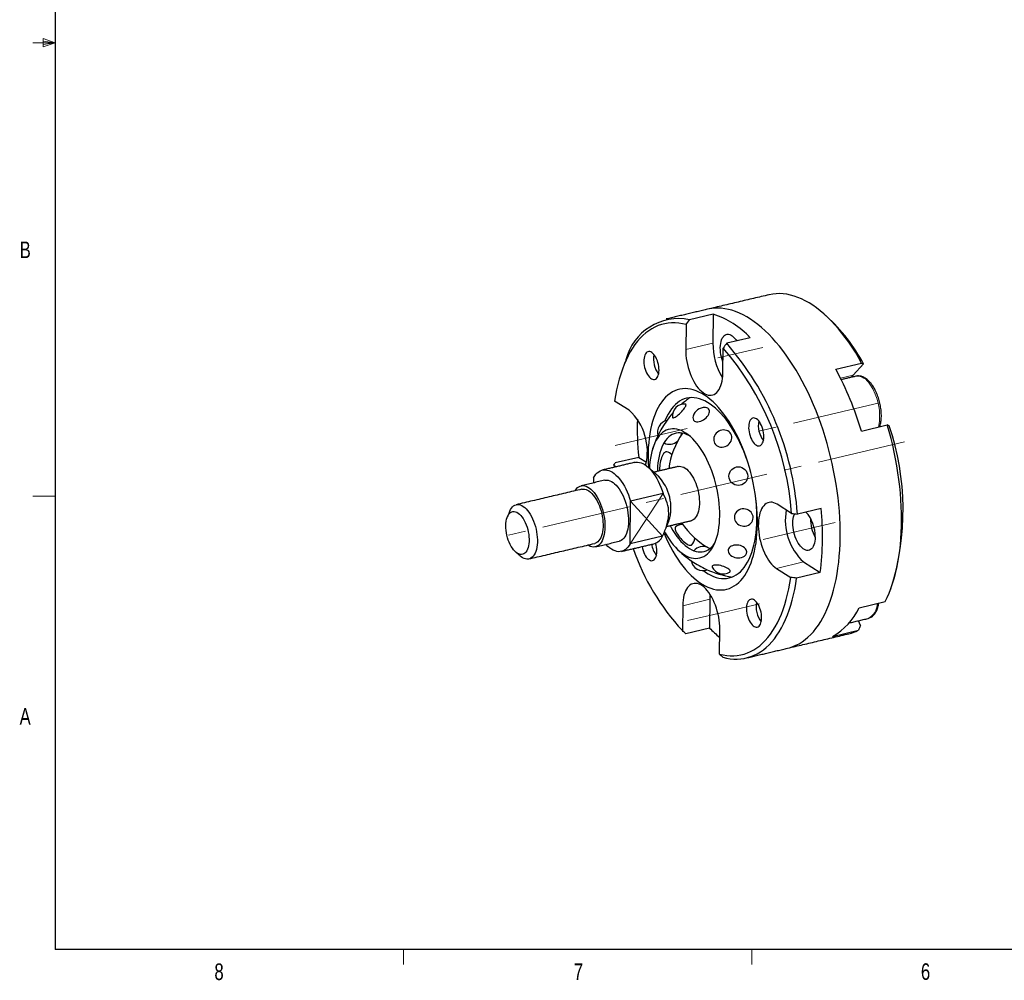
# Model space of a CAD drawing. Header units: millimetres. Extents: x 11 to 649, y 5 to 275.
# Tile 1 of 4: x 11 to 152, y 6 to 143. Entities that reach past the tile are written whole.
import ezdxf

# ---------------------------------------------------------------- set-up
doc = ezdxf.new("R2010")
doc.units = ezdxf.units.MM
doc.linetypes.add('CENTERX2', pattern=[20.32, 12.7, -2.54, 2.54, -2.54])
doc.styles.add('SLDTEXTSTYLE0', font='TXT', dxfattribs={"width": 0.75})

msp = doc.modelspace()

# ---------------------------------------------------------------- linework, layer by layer
at = {"color": 7, "linetype": 'Continuous', "lineweight": 30}
for p, q in [((15.907, 270.309), (15.907, 9.959)), ((110.373, 101.157), (106.986, 100.358)), ((110.373, 101.157), (110.323, 97.022)), ((106.471, 99.674), (106.427, 96.103)), ((115.691, 97.783), (112.303, 96.984)), ((111.745, 92.729), (111.788, 96.3)), ((127.943, 93.27), (131.669, 94.149)), ((130.452, 92.417), (131.942, 94.017)), ((130.836, 92.252), (130.825, 92.249)), ((98.284, 87.365), (96.219, 88.675)), ((131.625, 84.379), (135.351, 85.258)), ((103.294, 82.681), (103.306, 82.668)), ((99.678, 80.602), (96.291, 79.802)), ((99.678, 80.602), (100.775, 79.906)), ((96.108, 79.476), (96.139, 79.18)), ((96.108, 79.476), (96.456, 79.255)), ((93.201, 77.679), (93.192, 76.944)), ((103.174, 75.403), (98.519, 74.305)), ((98.445, 68.203), (98.519, 74.305)), ((121.62, 72.56), (119.555, 73.869)), ((125.841, 73.272), (122.454, 72.473)), ((103.1, 69.301), (98.445, 68.203)), ((123.339, 65.589), (125.73, 64.073)), ((119.444, 64.67), (121.509, 63.36)), ((125.73, 64.073), (122.343, 63.274)), ((112.683, 63.49), (112.856, 63.458)), ((109.878, 60.226), (109.828, 56.091)), ((131.318, 59.017), (135.044, 59.896)), ((105.983, 59.306), (105.94, 55.735)), ((131.488, 56.442), (131.197, 57.145)), ((109.828, 56.091), (106.441, 55.291)), ((111.257, 52.361), (111.301, 55.932)), ((127.479, 54.898), (131.205, 55.777)), ((415.957, 9.959), (15.907, 9.959))]:
    msp.add_line(p, q, dxfattribs=at)
at = {"color": 7, "linetype": 'Continuous', "lineweight": 0}
for p, q in [((15.907, 140.134), (12.732, 140.134)), ((14.2, 140.744), (14.2, 139.56)), ((15.907, 140.134), (14.2, 140.744)), ((15.907, 140.134), (14.2, 140.363)), ((15.907, 140.134), (14.2, 139.872)), ((15.907, 140.134), (14.2, 139.56)), ((110.323, 97.022), (106.427, 96.103)), ((128.624, 91.986), (130.452, 92.417)), ((15.907, 75.046), (12.732, 75.046)), ((103.174, 75.403), (98.445, 68.203)), ((98.519, 74.305), (103.1, 69.301)), ((123.339, 65.589), (119.444, 64.67)), ((109.878, 60.226), (105.983, 59.306)), ((65.907, 9.959), (65.907, 7.805)), ((115.913, 9.959), (115.913, 7.805))]:
    msp.add_line(p, q, dxfattribs=at)
at = {"color": 7, "linetype": 'CENTERX2', "lineweight": 0}
for p, q in [((111.035, 94.876), (117.469, 96.394)), ((134.239, 88.431), (115.95, 84.116)), ((102.124, 83.685), (96.282, 82.306)), ((102.124, 83.685), (106.611, 84.743)), ((137.835, 82.853), (80.328, 69.285)), ((123.395, 70.189), (127.882, 71.248)), ((123.395, 70.189), (117.553, 68.811)), ((112.537, 58.539), (117.024, 59.597)), ((112.537, 58.539), (106.695, 57.16))]:
    msp.add_line(p, q, dxfattribs=at)
at = {"color": 7, "linetype": 'Continuous', "lineweight": 30, "flags": 128}
for points in [[(131.669, 94.149), (131.223, 94.931), (130.764, 95.689), (130.295, 96.42), (129.817, 97.124), (129.328, 97.799), (128.832, 98.446), (128.327, 99.061), (127.816, 99.645), (127.299, 100.197), (126.776, 100.715), (126.25, 101.199), (125.72, 101.648), (125.187, 102.061), (124.652, 102.438), (124.117, 102.777), (123.581, 103.079), (123.047, 103.344), (122.514, 103.569), (121.983, 103.756), (121.457, 103.903), (120.934, 104.012), (120.417, 104.08), (119.905, 104.109), (119.401, 104.098), (118.904, 104.048), (118.415, 103.958), (118.366, 103.946)], [(128.594, 69.101), (128.595, 70.028), (128.574, 70.967), (128.532, 71.917), (128.469, 72.875), (128.384, 73.841), (128.279, 74.813), (128.153, 75.789), (128.006, 76.768), (127.839, 77.748), (127.652, 78.728), (127.445, 79.706), (127.219, 80.68), (126.974, 81.65), (126.709, 82.613), (126.427, 83.567), (126.127, 84.513), (125.809, 85.446), (125.475, 86.368), (125.124, 87.275), (124.758, 88.166), (124.376, 89.041), (123.98, 89.897), (123.57, 90.733), (123.147, 91.548), (122.711, 92.341), (122.264, 93.11), (121.805, 93.854), (121.335, 94.572), (120.857, 95.262), (120.369, 95.925), (119.873, 96.557), (119.37, 97.16), (118.86, 97.731), (118.344, 98.269), (117.824, 98.775), (117.3, 99.246), (116.772, 99.682), (116.242, 100.084), (115.711, 100.449), (115.179, 100.777), (114.647, 101.068), (114.116, 101.321), (113.587, 101.537), (113.061, 101.714), (112.538, 101.852), (112.02, 101.951), (111.507, 102.011), (111, 102.032), (110.5, 102.014), (110.008, 101.956), (109.559, 101.868)], [(128.594, 69.101), (128.595, 70.028), (128.574, 70.967), (128.532, 71.917), (128.469, 72.875), (128.384, 73.841), (128.279, 74.813), (128.153, 75.789), (128.006, 76.768), (127.839, 77.748), (127.652, 78.728), (127.445, 79.706), (127.219, 80.68), (126.974, 81.65), (126.709, 82.613), (126.427, 83.567), (126.127, 84.513), (125.809, 85.446), (125.475, 86.368), (125.124, 87.275), (124.758, 88.166), (124.376, 89.041), (123.98, 89.897), (123.57, 90.733), (123.147, 91.548), (122.711, 92.341), (122.264, 93.11), (121.805, 93.854), (121.335, 94.572), (120.857, 95.262), (120.369, 95.925), (119.873, 96.557), (119.37, 97.16), (118.86, 97.731), (118.344, 98.269), (117.824, 98.775), (117.3, 99.246), (116.772, 99.682), (116.242, 100.084), (115.711, 100.449), (115.179, 100.777), (114.647, 101.068), (114.116, 101.321), (113.587, 101.537), (113.061, 101.714), (112.538, 101.852), (112.02, 101.951), (111.507, 102.011), (111, 102.032), (110.5, 102.014), (110.008, 101.956), (109.559, 101.868)], [(106.471, 99.674), (105.945, 99.797), (105.425, 99.879), (104.91, 99.92), (104.403, 99.921), (103.903, 99.88), (103.411, 99.799), (102.929, 99.677), (102.457, 99.515), (101.995, 99.312), (101.546, 99.07), (101.109, 98.788), (100.685, 98.467), (100.276, 98.108), (99.881, 97.711), (99.501, 97.277), (99.138, 96.806), (98.791, 96.3), (98.461, 95.759), (98.149, 95.185), (97.855, 94.578), (97.581, 93.939), (97.325, 93.269), (97.089, 92.57), (96.874, 91.842), (96.679, 91.088), (96.504, 90.308), (96.351, 89.503), (96.219, 88.675)], [(111.764, 94.267), (111.738, 94.337), (111.63, 94.664), (111.541, 95.001), (111.471, 95.342), (111.422, 95.684), (111.393, 96.02), (111.386, 96.347), (111.401, 96.661), (111.437, 96.956), (111.494, 97.23), (111.571, 97.478), (111.667, 97.697), (111.781, 97.884), (111.911, 98.037), (112.056, 98.153), (112.213, 98.231), (112.38, 98.27), (112.556, 98.269), (112.738, 98.229), (112.922, 98.149), (113.108, 98.031), (113.292, 97.877), (113.471, 97.689), (113.644, 97.468), (113.743, 97.324)], [(106.427, 96.103), (106.433, 95.684), (106.46, 95.255), (106.509, 94.819), (106.577, 94.379), (106.667, 93.94), (106.775, 93.505), (106.903, 93.077), (107.047, 92.66), (107.209, 92.257), (107.385, 91.872), (107.575, 91.507), (107.777, 91.165), (107.99, 90.85), (108.212, 90.563), (108.441, 90.307), (108.674, 90.085), (108.912, 89.897), (109.15, 89.745), (109.388, 89.632), (109.624, 89.556), (109.855, 89.52), (110.08, 89.524), (110.297, 89.566), (110.505, 89.648), (110.701, 89.768), (110.884, 89.926), (111.052, 90.119), (111.205, 90.348), (111.34, 90.609), (111.458, 90.9), (111.556, 91.22), (111.635, 91.566), (111.693, 91.935), (111.73, 92.324), (111.745, 92.729)], [(102.591, 93.107), (102.583, 93.376), (102.555, 93.654), (102.506, 93.934), (102.437, 94.212), (102.35, 94.481), (102.247, 94.737), (102.129, 94.975), (101.999, 95.191), (101.859, 95.379), (101.712, 95.536), (101.562, 95.659), (101.409, 95.747), (101.259, 95.796), (101.113, 95.806), (100.975, 95.778), (100.848, 95.711), (100.732, 95.606), (100.632, 95.467), (100.549, 95.295), (100.484, 95.094), (100.439, 94.867), (100.415, 94.62), (100.412, 94.357), (100.43, 94.083), (100.468, 93.804), (100.527, 93.524), (100.605, 93.25), (100.701, 92.986), (100.812, 92.739), (100.936, 92.511), (101.071, 92.309), (101.215, 92.136), (101.364, 91.996), (101.516, 91.89), (101.668, 91.822), (101.816, 91.792), (101.958, 91.801), (102.091, 91.849), (102.213, 91.935), (102.321, 92.057), (102.413, 92.213), (102.487, 92.4), (102.542, 92.614), (102.577, 92.851), (102.591, 93.107)], [(130.213, 92.105), (130.287, 92.215), (130.452, 92.417)], [(116.71, 71.04), (116.708, 71.751), (116.685, 72.474), (116.641, 73.206), (116.575, 73.946), (116.489, 74.691), (116.383, 75.44), (116.256, 76.191), (116.109, 76.941), (115.943, 77.688), (115.757, 78.431), (115.553, 79.168), (115.331, 79.896), (115.092, 80.614), (114.836, 81.319), (114.563, 82.01), (114.276, 82.685), (113.973, 83.342), (113.657, 83.979), (113.328, 84.594), (112.987, 85.187), (112.635, 85.755), (112.273, 86.296), (111.901, 86.81), (111.522, 87.295), (111.135, 87.749), (110.742, 88.172), (110.344, 88.562), (109.942, 88.918), (109.537, 89.239), (109.13, 89.525), (108.722, 89.774), (108.315, 89.986), (107.91, 90.161), (107.507, 90.297), (107.107, 90.395), (106.713, 90.455), (106.324, 90.475), (105.942, 90.456), (105.568, 90.398), (105.203, 90.302), (104.847, 90.167), (104.503, 89.994), (104.17, 89.783), (103.85, 89.535), (103.543, 89.251), (103.251, 88.931), (102.974, 88.576), (102.713, 88.188), (102.468, 87.766), (102.241, 87.313), (102.031, 86.83), (101.84, 86.317), (101.668, 85.776), (101.515, 85.21), (101.382, 84.618), (101.269, 84.003), (101.177, 83.367), (101.105, 82.711), (101.054, 82.037), (101.025, 81.347), (101.016, 80.642), (101.029, 79.925), (101.063, 79.197), (101.065, 79.156)], [(115.207, 80.278), (115.01, 80.826), (114.753, 81.487), (114.48, 82.132), (114.192, 82.76), (113.891, 83.367), (113.576, 83.952), (113.249, 84.514), (112.912, 85.05), (112.564, 85.56), (112.207, 86.041), (111.842, 86.492), (111.471, 86.912), (111.094, 87.3), (110.712, 87.653), (110.327, 87.972), (109.939, 88.255), (109.551, 88.502), (109.163, 88.711), (108.776, 88.882), (108.391, 89.014), (108.01, 89.108), (107.634, 89.162), (107.264, 89.177), (106.902, 89.153), (106.547, 89.089), (106.201, 88.986), (105.866, 88.844), (105.542, 88.663), (105.231, 88.445), (104.933, 88.19), (104.649, 87.898), (104.38, 87.57), (104.126, 87.208), (103.89, 86.813), (103.671, 86.385), (103.469, 85.927), (103.423, 85.811)], [(104.591, 86.293), (104.668, 86.294), (104.77, 86.325), (104.894, 86.384), (105.037, 86.47), (105.193, 86.581), (105.359, 86.712), (105.529, 86.861), (105.697, 87.022), (105.86, 87.19), (106.011, 87.361), (106.147, 87.53), (106.263, 87.69), (106.355, 87.838), (106.422, 87.968), (106.46, 88.078), (106.469, 88.163), (106.448, 88.22), (106.399, 88.249), (106.379, 88.252)], [(107.686, 85.817), (107.824, 85.752), (107.988, 85.717), (108.171, 85.713), (108.368, 85.741), (108.573, 85.798), (108.78, 85.884), (108.983, 85.996), (109.175, 86.131), (109.351, 86.283), (109.505, 86.45), (109.632, 86.626), (109.73, 86.805), (109.794, 86.981), (109.822, 87.151), (109.815, 87.308), (109.772, 87.447), (109.694, 87.565), (109.584, 87.658), (109.446, 87.723), (109.282, 87.758), (109.207, 87.763)], [(104.52, 86.38), (104.541, 86.322), (104.591, 86.293)], [(117.632, 83.564), (117.625, 83.833), (117.596, 84.111), (117.547, 84.391), (117.478, 84.669), (117.392, 84.938), (117.288, 85.194), (117.17, 85.432), (117.04, 85.648), (116.9, 85.836), (116.754, 85.993), (116.603, 86.116), (116.451, 86.204), (116.3, 86.253), (116.155, 86.263), (116.017, 86.235), (115.889, 86.168), (115.773, 86.063), (115.673, 85.924), (115.59, 85.752), (115.525, 85.551), (115.48, 85.324), (115.456, 85.077), (115.453, 84.814), (115.471, 84.54), (115.51, 84.261), (115.569, 83.981), (115.647, 83.707), (115.742, 83.443), (115.853, 83.196), (115.977, 82.969), (116.112, 82.766), (116.256, 82.593), (116.405, 82.453), (116.557, 82.347), (116.709, 82.279), (116.857, 82.249), (116.999, 82.258), (117.133, 82.306), (117.254, 82.392), (117.362, 82.514), (117.454, 82.67), (117.528, 82.857), (117.584, 83.071), (117.618, 83.308), (117.632, 83.564)], [(135.044, 59.896), (135.34, 60.498), (135.617, 61.13), (135.876, 61.792), (136.116, 62.483), (136.336, 63.202), (136.536, 63.948), (136.716, 64.719), (136.876, 65.514), (137.015, 66.332), (137.133, 67.172), (137.23, 68.032), (137.306, 68.91), (137.36, 69.806), (137.393, 70.718), (137.404, 71.644), (137.394, 72.583), (137.362, 73.534), (137.308, 74.494), (137.234, 75.463), (137.137, 76.439), (137.02, 77.419), (136.882, 78.404), (136.723, 79.39), (136.543, 80.376), (136.344, 81.362), (136.124, 82.344), (135.886, 83.322), (135.627, 84.294), (135.351, 85.258)], [(111.31, 72.199), (111.307, 72.771), (111.282, 73.355), (111.236, 73.946), (111.169, 74.544), (111.081, 75.146), (110.974, 75.749), (110.846, 76.35), (110.7, 76.947), (110.534, 77.538), (110.351, 78.12), (110.151, 78.69), (109.934, 79.247), (109.702, 79.787), (109.455, 80.309), (109.195, 80.811), (108.923, 81.29), (108.64, 81.744), (108.346, 82.172), (108.044, 82.571), (107.734, 82.94), (107.419, 83.278), (107.098, 83.582), (106.774, 83.852), (106.447, 84.087), (106.12, 84.285), (105.794, 84.446), (105.469, 84.57), (105.148, 84.654), (104.831, 84.7), (104.52, 84.707), (104.217, 84.675), (103.922, 84.604), (103.637, 84.494), (103.363, 84.347), (103.102, 84.161), (102.853, 83.939), (102.619, 83.682), (102.4, 83.389), (102.197, 83.063), (102.011, 82.705), (101.843, 82.316), (101.694, 81.899), (101.563, 81.454), (101.453, 80.983), (101.362, 80.489), (101.293, 79.974), (101.244, 79.44), (101.22, 79.021)], [(107.028, 83.643), (106.853, 83.745), (106.54, 83.897), (106.229, 84.012), (105.921, 84.088), (105.619, 84.125), (105.322, 84.123), (105.034, 84.082), (104.754, 84.003), (104.484, 83.885), (104.226, 83.729), (103.981, 83.535), (103.749, 83.306), (103.532, 83.041), (103.331, 82.742), (103.146, 82.411), (102.979, 82.048), (102.831, 81.656), (102.701, 81.236), (102.591, 80.79), (102.501, 80.32), (102.431, 79.829), (102.382, 79.318), (102.355, 78.791), (102.35, 78.591)], [(105.776, 83.802), (105.801, 83.922), (105.822, 84.104)], [(110.836, 82.331), (111.013, 82.216), (111.212, 82.134), (111.427, 82.089), (111.651, 82.08), (111.878, 82.108), (112.101, 82.173), (112.313, 82.273), (112.508, 82.404), (112.679, 82.563), (112.822, 82.744), (112.932, 82.942), (113.005, 83.151), (113.04, 83.366), (113.036, 83.578), (112.993, 83.782), (112.911, 83.972), (112.794, 84.142), (112.645, 84.287), (112.468, 84.401), (112.269, 84.483), (112.054, 84.529), (111.83, 84.537), (111.603, 84.509), (111.38, 84.444), (111.168, 84.344), (110.973, 84.213), (110.802, 84.055), (110.659, 83.874), (110.549, 83.675), (110.476, 83.466), (110.441, 83.252), (110.445, 83.039), (110.488, 82.835), (110.57, 82.645), (110.687, 82.475), (110.836, 82.331)], [(103.688, 81.394), (103.664, 81.399), (103.566, 81.392), (103.463, 81.346), (103.357, 81.262), (103.252, 81.14), (103.149, 80.985), (103.051, 80.8), (102.961, 80.588), (102.88, 80.356), (102.811, 80.108), (102.754, 79.851), (102.712, 79.59), (102.685, 79.331), (102.674, 79.081)], [(99.101, 79.879), (99.266, 79.908), (99.512, 79.917), (99.765, 79.886), (100.023, 79.815), (100.283, 79.706), (100.545, 79.559), (100.806, 79.374), (101.066, 79.154), (101.321, 78.899), (101.571, 78.611), (101.813, 78.292), (102.046, 77.945), (102.269, 77.572), (102.479, 77.175), (102.676, 76.756), (102.859, 76.32), (103.025, 75.868), (103.174, 75.403)], [(105.341, 79.296), (105.524, 79.322), (105.727, 79.311), (105.934, 79.261), (106.145, 79.174), (106.357, 79.048), (106.569, 78.887), (106.777, 78.69), (106.98, 78.462), (107.175, 78.202), (107.362, 77.915), (107.538, 77.603), (107.701, 77.269), (107.85, 76.917), (107.982, 76.549), (108.098, 76.17), (108.196, 75.784), (108.274, 75.394), (108.332, 75.003), (108.37, 74.617), (108.387, 74.239), (108.382, 73.872), (108.357, 73.52), (108.31, 73.187), (108.244, 72.877), (108.157, 72.591), (108.052, 72.333), (107.929, 72.106), (107.789, 71.911), (107.634, 71.751), (107.466, 71.628), (107.285, 71.542), (107.179, 71.51)], [(93.201, 77.679), (93.359, 77.948), (93.534, 78.184), (93.724, 78.384), (93.928, 78.548), (94.145, 78.674), (94.373, 78.761), (94.611, 78.81), (94.857, 78.818), (95.11, 78.787), (95.368, 78.717), (95.628, 78.608), (95.89, 78.46), (96.151, 78.276), (96.411, 78.055), (96.666, 77.8), (96.915, 77.513), (97.158, 77.194), (97.391, 76.847), (97.614, 76.473), (97.824, 76.076), (98.021, 75.658), (98.204, 75.221), (98.37, 74.769), (98.519, 74.305)], [(102.674, 79.081), (102.679, 78.846), (102.695, 78.672)], [(90.528, 75.801), (90.586, 75.894), (90.739, 76.097), (90.907, 76.264), (91.089, 76.394), (91.283, 76.486), (91.487, 76.538), (91.701, 76.55), (91.92, 76.522), (92.145, 76.455), (92.372, 76.349), (92.6, 76.204), (92.826, 76.023), (93.049, 75.807), (93.266, 75.557), (93.476, 75.276), (93.676, 74.967), (93.865, 74.633), (94.041, 74.276), (94.202, 73.899), (94.348, 73.507), (94.476, 73.102), (94.586, 72.689), (94.676, 72.271), (94.746, 71.851), (94.795, 71.434), (94.823, 71.024), (94.829, 70.623), (94.813, 70.237), (94.776, 69.867), (94.718, 69.519), (94.639, 69.194), (94.54, 68.895), (94.422, 68.626), (94.286, 68.389), (94.133, 68.186), (93.965, 68.019), (93.783, 67.889), (93.589, 67.797), (93.385, 67.745), (93.171, 67.733), (92.952, 67.761), (92.727, 67.828), (92.5, 67.934), (92.365, 68.015)], [(94.79, 77.321), (94.875, 77.337), (95.088, 77.349), (95.308, 77.322), (95.532, 77.254), (95.759, 77.148), (95.987, 77.003), (96.213, 76.822), (96.436, 76.606), (96.653, 76.356), (96.863, 76.076), (97.063, 75.767), (97.252, 75.432), (97.428, 75.075), (97.59, 74.699), (97.735, 74.306), (97.863, 73.902), (97.973, 73.488), (98.063, 73.07), (98.133, 72.65), (98.182, 72.233), (98.21, 71.823), (98.216, 71.423), (98.201, 71.036), (98.164, 70.667), (98.105, 70.318), (98.026, 69.993), (97.927, 69.694), (97.809, 69.425), (97.673, 69.188), (97.521, 68.985), (97.353, 68.818), (97.171, 68.688), (96.976, 68.597), (96.857, 68.561)], [(91.517, 76.035), (91.7, 76.06), (91.903, 76.049), (92.11, 76), (92.321, 75.912), (92.533, 75.786), (92.745, 75.625), (92.953, 75.429), (93.156, 75.2), (93.351, 74.941), (93.538, 74.653), (93.714, 74.341), (93.877, 74.008), (94.026, 73.655), (94.158, 73.288), (94.274, 72.909), (94.372, 72.522), (94.45, 72.132), (94.508, 71.742), (94.546, 71.356), (94.563, 70.977), (94.558, 70.61), (94.533, 70.259), (94.486, 69.926), (94.42, 69.615), (94.333, 69.329), (94.228, 69.071), (94.105, 68.844), (93.965, 68.649), (93.81, 68.49), (93.642, 68.366), (93.461, 68.28), (93.355, 68.248)], [(81.158, 72.867), (81.27, 73.104), (81.402, 73.315), (81.549, 73.492), (81.711, 73.634), (81.886, 73.739), (82.072, 73.806), (82.267, 73.834), (82.469, 73.823), (82.677, 73.774), (82.888, 73.686), (83.1, 73.561), (83.311, 73.399), (83.519, 73.203), (83.722, 72.974), (83.918, 72.715), (84.105, 72.428), (84.28, 72.116), (84.443, 71.782), (84.592, 71.429), (84.725, 71.062), (84.841, 70.683), (84.938, 70.296), (85.017, 69.906), (85.075, 69.516), (85.113, 69.13), (85.129, 68.751), (85.125, 68.384), (85.099, 68.033), (85.053, 67.7), (84.986, 67.389), (84.9, 67.103), (84.794, 66.846), (84.671, 66.618), (84.532, 66.424), (84.377, 66.264), (84.208, 66.14), (84.028, 66.054), (83.837, 66.007), (83.638, 65.998), (83.433, 66.028), (83.223, 66.097), (83.011, 66.204), (82.799, 66.347), (82.672, 66.451)], [(119.555, 73.869), (119.317, 74.002), (119.08, 74.097), (118.846, 74.152), (118.618, 74.169), (118.396, 74.146), (118.184, 74.084), (117.982, 73.983), (117.792, 73.844), (117.616, 73.668), (117.456, 73.457), (117.311, 73.212), (117.185, 72.935), (117.077, 72.629), (116.988, 72.296), (116.92, 71.938), (116.872, 71.559), (116.846, 71.162), (116.841, 70.749), (116.857, 70.324), (116.895, 69.891), (116.954, 69.453), (117.033, 69.013), (117.132, 68.576), (117.25, 68.144), (117.386, 67.721), (117.539, 67.311), (117.708, 66.916), (117.892, 66.54), (118.088, 66.187), (118.296, 65.858), (118.513, 65.556), (118.739, 65.285), (118.97, 65.045), (119.206, 64.84), (119.444, 64.67)], [(80.605, 70.803), (80.619, 71.126), (80.656, 71.43), (80.713, 71.712), (80.791, 71.969), (80.888, 72.197), (81.004, 72.393), (81.136, 72.554), (81.282, 72.678), (81.442, 72.765), (81.612, 72.812), (81.792, 72.819), (81.977, 72.785), (82.166, 72.713), (82.357, 72.601), (82.547, 72.452), (82.733, 72.268), (82.913, 72.051), (83.084, 71.804), (83.246, 71.53), (83.394, 71.233), (83.528, 70.917), (83.646, 70.585), (83.745, 70.242), (83.826, 69.893), (83.886, 69.541), (83.926, 69.193), (83.943, 68.851), (83.939, 68.521), (83.914, 68.208), (83.867, 67.914), (83.799, 67.644), (83.711, 67.401), (83.605, 67.189), (83.481, 67.01), (83.341, 66.867), (83.188, 66.762), (83.023, 66.695), (82.848, 66.668), (82.665, 66.681), (82.477, 66.734), (82.287, 66.826), (82.097, 66.957), (81.909, 67.123), (81.725, 67.324), (81.549, 67.557), (81.382, 67.817), (81.227, 68.103), (81.086, 68.411), (80.96, 68.736), (80.851, 69.074), (80.76, 69.42), (80.69, 69.771), (80.64, 70.122), (80.611, 70.467), (80.605, 70.803)], [(103.385, 69.885), (103.459, 69.753), (103.737, 69.286), (104.026, 68.845), (104.324, 68.432), (104.63, 68.047), (104.943, 67.694), (105.261, 67.373), (105.584, 67.085), (105.909, 66.833), (106.236, 66.616), (106.563, 66.436), (106.889, 66.294), (107.212, 66.19), (107.531, 66.125), (107.845, 66.098), (108.152, 66.111), (108.451, 66.162), (108.741, 66.253), (109.021, 66.381), (109.289, 66.548), (109.544, 66.752), (109.786, 66.992), (110.013, 67.267), (110.224, 67.576), (110.418, 67.919), (110.595, 68.292), (110.754, 68.696), (110.894, 69.127), (111.014, 69.585), (111.115, 70.068), (111.195, 70.572), (111.254, 71.097), (111.293, 71.64), (111.31, 72.199)], [(116.095, 71.936), (116.077, 72.151), (116.019, 72.361), (115.922, 72.56), (115.79, 72.74), (115.626, 72.897), (115.436, 73.025), (115.224, 73.122), (114.999, 73.183), (114.765, 73.208), (114.532, 73.195), (114.305, 73.145), (114.091, 73.059), (113.897, 72.94), (113.73, 72.792), (113.593, 72.619), (113.492, 72.426), (113.429, 72.219), (113.406, 72.004), (113.423, 71.789), (113.482, 71.579), (113.578, 71.381), (113.711, 71.2), (113.875, 71.044), (114.065, 70.915), (114.276, 70.818), (114.502, 70.757), (114.735, 70.732), (114.969, 70.745), (115.196, 70.795), (115.41, 70.881), (115.603, 71), (115.771, 71.148), (115.908, 71.322), (116.009, 71.515), (116.072, 71.722), (116.095, 71.936)], [(124.99, 69.177), (124.976, 68.863), (124.94, 68.568), (124.883, 68.294), (124.806, 68.046), (124.71, 67.827), (124.596, 67.64), (124.466, 67.487), (124.321, 67.371), (124.164, 67.293), (123.996, 67.254), (123.821, 67.255), (123.639, 67.295), (123.455, 67.375), (123.269, 67.493), (123.085, 67.647), (122.906, 67.835), (122.733, 68.056), (122.568, 68.305), (122.416, 68.58), (122.276, 68.876), (122.152, 69.19), (122.044, 69.518), (121.954, 69.855), (121.885, 70.196), (121.835, 70.537), (121.807, 70.874), (121.8, 71.201), (121.814, 71.515), (121.85, 71.81), (121.907, 72.084), (121.984, 72.332), (122.065, 72.52)], [(103.289, 69.729), (103.307, 69.686), (103.602, 69.02), (103.911, 68.373), (104.234, 67.746), (104.569, 67.142), (104.916, 66.562), (105.273, 66.007), (105.64, 65.479), (106.016, 64.979), (106.399, 64.51), (106.789, 64.071), (107.185, 63.665), (107.585, 63.291), (107.989, 62.953), (108.395, 62.649), (108.802, 62.381), (109.209, 62.151), (109.616, 61.957), (110.02, 61.802), (110.422, 61.684), (110.819, 61.606), (111.211, 61.566), (111.596, 61.565), (111.974, 61.603), (112.344, 61.68), (112.704, 61.796), (113.055, 61.95), (113.393, 62.142), (113.72, 62.372), (114.033, 62.638), (114.333, 62.94), (114.618, 63.277), (114.887, 63.649), (115.14, 64.054), (115.376, 64.492), (115.595, 64.96), (115.795, 65.459), (115.977, 65.985), (116.139, 66.539), (116.282, 67.119), (116.405, 67.722), (116.508, 68.348), (116.59, 68.994), (116.651, 69.659), (116.691, 70.342), (116.71, 71.04)], [(104.187, 70.804), (104.323, 70.55), (104.586, 70.094), (104.859, 69.663), (105.143, 69.259), (105.435, 68.885), (105.733, 68.54), (106.038, 68.228), (106.347, 67.949), (106.659, 67.705), (106.972, 67.497), (107.286, 67.326), (107.598, 67.192), (107.907, 67.097), (108.213, 67.04), (108.512, 67.023), (108.805, 67.044), (109.089, 67.104), (109.364, 67.203), (109.628, 67.34), (109.88, 67.515), (110.119, 67.726), (110.343, 67.974), (110.553, 68.256), (110.63, 68.376)], [(108.949, 64.348), (109.256, 64.126), (109.645, 63.88), (110.033, 63.671), (110.42, 63.5), (110.804, 63.367), (111.185, 63.274), (111.561, 63.22), (111.931, 63.205), (112.294, 63.229), (112.649, 63.293), (112.994, 63.396), (113.329, 63.538), (113.653, 63.718), (113.965, 63.937), (114.263, 64.192), (114.547, 64.484), (114.816, 64.811), (115.069, 65.173), (115.306, 65.569), (115.525, 65.997), (115.726, 66.455), (115.909, 66.943), (116.072, 67.46), (116.216, 68.003), (116.34, 68.57), (116.443, 69.161), (116.526, 69.773), (116.587, 70.405), (116.627, 71.054), (116.646, 71.719)], [(104.975, 70.615), (104.951, 70.592), (104.908, 70.512), (104.893, 70.405), (104.907, 70.272), (104.95, 70.117), (105.02, 69.944), (105.115, 69.755), (105.235, 69.556), (105.374, 69.352), (105.532, 69.147), (105.703, 68.946), (105.884, 68.754), (106.07, 68.575), (106.258, 68.413), (106.442, 68.273), (106.619, 68.157), (106.784, 68.068), (106.934, 68.009), (107.064, 67.98), (107.172, 67.983), (107.256, 68.017), (107.281, 68.039)], [(98.445, 68.203), (98.287, 67.933), (98.113, 67.698), (97.923, 67.497), (97.718, 67.333), (97.502, 67.208), (97.273, 67.12), (97.035, 67.072), (96.789, 67.063), (96.536, 67.094), (96.279, 67.165), (96.018, 67.274), (95.757, 67.421), (95.495, 67.606), (95.236, 67.826), (94.981, 68.081), (94.953, 68.112)], [(115.186, 67.029), (115.158, 67.188), (115.09, 67.345), (114.984, 67.494), (114.844, 67.631), (114.673, 67.752), (114.478, 67.853), (114.263, 67.931), (114.036, 67.984), (113.802, 68.01), (113.571, 68.009), (113.348, 67.979), (113.14, 67.923), (112.953, 67.842), (112.794, 67.738), (112.667, 67.615), (112.575, 67.476), (112.523, 67.326), (112.51, 67.169), (112.539, 67.009), (112.607, 66.853), (112.712, 66.704), (112.853, 66.566), (112.854, 66.566)], [(121.041, 53.204), (121.314, 53.276), (121.784, 53.431), (122.243, 53.624), (122.691, 53.856), (123.128, 54.126), (123.552, 54.433), (123.962, 54.777), (124.359, 55.158), (124.741, 55.574), (125.108, 56.026), (125.46, 56.512), (125.795, 57.032), (126.113, 57.585), (126.414, 58.169), (126.697, 58.785), (126.962, 59.431), (127.208, 60.105), (127.436, 60.808), (127.643, 61.537), (127.831, 62.292), (127.999, 63.071), (128.147, 63.874), (128.274, 64.698), (128.38, 65.543), (128.465, 66.408), (128.53, 67.29), (128.573, 68.188), (128.594, 69.101)], [(121.041, 53.204), (121.314, 53.276), (121.784, 53.431), (122.243, 53.624), (122.691, 53.856), (123.128, 54.126), (123.552, 54.433), (123.962, 54.777), (124.359, 55.158), (124.741, 55.574), (125.108, 56.026), (125.46, 56.512), (125.795, 57.032), (126.113, 57.585), (126.414, 58.169), (126.697, 58.785), (126.962, 59.431), (127.208, 60.105), (127.436, 60.808), (127.643, 61.537), (127.831, 62.292), (127.999, 63.071), (128.147, 63.874), (128.274, 64.698), (128.38, 65.543), (128.465, 66.408), (128.53, 67.29), (128.573, 68.188), (128.594, 69.101)], [(100.152, 67.797), (100.154, 67.785), (100.213, 67.505), (100.291, 67.231), (100.386, 66.967), (100.497, 66.719), (100.621, 66.492), (100.757, 66.29), (100.9, 66.117), (101.05, 65.976), (101.202, 65.871), (101.353, 65.802), (101.501, 65.772), (101.644, 65.781), (101.777, 65.829), (101.899, 65.915), (102.007, 66.038), (102.099, 66.194), (102.173, 66.381), (102.228, 66.595), (102.263, 66.832), (102.276, 67.088)], [(112.724, 64.119), (112.755, 64.141), (112.802, 64.205), (112.81, 64.28), (112.778, 64.365), (112.708, 64.457), (112.602, 64.554), (112.462, 64.651), (112.294, 64.747), (112.102, 64.838), (111.893, 64.921), (111.671, 64.995), (111.445, 65.056), (111.222, 65.104), (111.007, 65.136), (110.807, 65.151), (110.629, 65.15), (110.478, 65.132), (110.358, 65.097), (110.273, 65.047), (110.227, 64.984), (110.219, 64.908), (110.239, 64.846)], [(111.301, 55.932), (111.295, 56.352), (111.268, 56.781), (111.22, 57.217), (111.151, 57.656), (111.061, 58.095), (110.953, 58.53), (110.825, 58.958), (110.681, 59.375), (110.519, 59.778), (110.343, 60.164), (110.153, 60.529), (109.951, 60.87), (109.738, 61.186), (109.516, 61.473), (109.288, 61.728), (109.054, 61.951), (108.817, 62.139), (108.578, 62.29), (108.34, 62.404), (108.104, 62.479), (107.873, 62.515), (107.648, 62.512), (107.431, 62.469), (107.223, 62.387), (107.027, 62.267), (106.844, 62.11), (106.676, 61.916), (106.523, 61.688), (106.388, 61.427), (106.27, 61.135), (106.172, 60.815), (106.093, 60.469), (106.035, 60.101), (105.998, 59.712), (105.983, 59.306)], [(111.257, 52.361), (111.783, 52.238), (112.303, 52.156), (112.818, 52.115), (113.325, 52.115), (113.826, 52.155), (114.317, 52.236), (114.799, 52.358), (115.272, 52.521), (115.733, 52.723), (116.182, 52.966), (116.619, 53.248), (117.043, 53.569), (117.452, 53.928), (117.847, 54.325), (118.227, 54.759), (118.591, 55.229), (118.937, 55.735), (119.267, 56.276), (119.579, 56.851), (119.873, 57.458), (120.148, 58.097), (120.403, 58.767), (120.639, 59.466), (120.854, 60.193), (121.05, 60.948), (121.224, 61.728), (121.377, 62.533), (121.509, 63.36)], [(111.759, 51.917), (112.284, 51.789), (112.804, 51.701), (113.318, 51.652), (113.826, 51.643), (114.327, 51.674), (114.82, 51.744), (115.304, 51.854), (115.779, 52.003), (116.243, 52.192), (116.696, 52.419), (117.137, 52.685), (117.565, 52.989), (117.98, 53.33), (118.381, 53.708), (118.768, 54.123), (119.139, 54.574), (119.494, 55.059), (119.834, 55.579), (120.156, 56.132), (120.46, 56.717), (120.747, 57.334), (121.015, 57.982), (121.264, 58.658), (121.494, 59.364), (121.704, 60.096), (121.895, 60.855), (122.065, 61.638), (122.214, 62.445), (122.343, 63.274)], [(109.919, 60.92), (109.894, 60.631), (109.878, 60.226)], [(117.318, 57.545), (117.31, 57.814), (117.282, 58.092), (117.233, 58.372), (117.164, 58.649), (117.077, 58.919), (116.974, 59.175), (116.856, 59.413), (116.726, 59.628), (116.586, 59.817), (116.439, 59.974), (116.288, 60.097), (116.136, 60.185), (115.986, 60.234), (115.84, 60.244), (115.702, 60.216), (115.574, 60.149), (115.459, 60.044), (115.359, 59.905), (115.276, 59.733), (115.211, 59.532), (115.166, 59.305), (115.141, 59.058), (115.138, 58.795), (115.156, 58.521), (115.195, 58.242), (115.254, 57.962), (115.332, 57.688), (115.427, 57.424), (115.538, 57.176), (115.663, 56.949), (115.798, 56.747), (115.942, 56.574), (116.091, 56.434), (116.243, 56.328), (116.394, 56.259), (116.543, 56.229), (116.685, 56.239), (116.818, 56.287), (116.94, 56.372), (117.048, 56.495), (117.14, 56.651), (117.214, 56.838), (117.269, 57.052), (117.304, 57.289), (117.318, 57.545)]]:
    msp.add_lwpolyline(points, dxfattribs=at)
at = {"color": 7, "linetype": 'Continuous', "lineweight": 30}
msp.add_circle((113.975, 77.906), 1.344, dxfattribs=at)
for centre, radius, start, end in [((105.403, 92.742), 7.779, 78.2628, 166.30041), ((106.441, 89.082), 12.699, 43.24912, 71.96421), ((109.538, 82.131), 25.362, 27.94717, 47.62873), ((119.687, 96.931), 9.365, 179.44339, 211.52331), ((80.786, 69.556), 40.944, 4.20726, 40.78282), ((80.757, 69.563), 41.798, 3.99213, 40.99794), ((105.28, 94.691), 3.482, 168.72974, 217.82227), ((88.667, 71.797), 44.763, 16.32466, 28.66541), ((115.3, 77.536), 14.288, 125.54203, 131.7643), ((106.247, 86.524), 1.733, 85.64144, 184.76954), ((109.147, 86.031), 1.733, 87.98946, 163.84425), ((92.915, 81.434), 8.001, 345.8201, 47.84808), ((115.3, 77.536), 14.288, 138.64668, 162.44757), ((108.047, 86.301), 0.604, 159.38063, 233.20956), ((142.17, 84.88), 42.708, 178.35644, 185.74935), ((104.092, 84.212), 1.733, 102.46896, 195.96982), ((120.321, 85.148), 3.482, 168.72974, 217.82227), ((99.991, 73.06), 37.62, 342.47206, 18.70696), ((115.3, 77.536), 11.4, 144.97255, 172.73502), ((104.092, 84.212), 1.733, 243.02805, 312.1252), ((103.259, 79.715), 1.733, 47.29157, 75.68395), ((97.732, 73.391), 6.566, 343.14436, 43.40764), ((93.012, 71.936), 23.635, 359.474, 7.55139), ((128.763, 71.546), 8.055, 169.24613, 227.68311), ((119.949, 69.358), 5.044, 357.94498, 42.42109), ((86.936, 69.142), 39.124, 352.55548, 6.05968), ((106.038, 69.246), 1.733, 92.09632, 127.83401), ((115.3, 77.536), 11.4, 213.81698, 241.57945), ((130.092, 71.769), 5.751, 179.07521, 207.4768), ((130.092, 71.769), 5.751, 179.07521, 207.4768), ((101.331, 70.046), 1.919, 285.86753, 337.17855), ((104.905, 68.63), 3.409, 188.55194, 217.90206), ((98.306, 67.1), 3.971, 359.83335, 17.27859), ((106.038, 69.246), 1.733, 315.82909, 351.56678), ((130.357, 78.347), 33.279, 199.02106, 222.80138), ((115.3, 77.536), 14.288, 224.10443, 236.09639), ((108.905, 66.081), 1.733, 67.53094, 139.83484), ((113.96, 67.9), 1.733, 230.34154, 293.82457), ((114.401, 67.057), 0.786, 289.24177, 357.94529), ((108.905, 66.081), 1.733, 189.92978, 291.73127), ((117.901, 82.196), 19.612, 237.38324, 244.27781), ((115.3, 77.536), 14.288, 245.56466, 261.00997), ((111.805, 65.588), 1.733, 205.34924, 302.04267), ((120.007, 59.128), 3.482, 168.72974, 217.82227), ((123.007, 62.915), 9.179, 299.15563, 334.8767), ((122.195, 68.501), 17.52, 225.1011, 231.4938), ((128.421, 61.303), 6.187, 283.32852, 296.74204)]:
    msp.add_arc(centre, radius, start, end, dxfattribs=at)
at = {"color": 7, "linetype": 'Continuous', "lineweight": 0}
for centre, radius, start, end in [((130.972, 90.171), 2.085, 27.01506, 93.7354), ((126.344, 86.592), 7.908, 348.08076, 34.91313), ((131.592, 59.558), 2.31, 295.54392, 1.70771)]:
    msp.add_arc(centre, radius, start, end, dxfattribs=at)
at = {"color": 7, "linetype": 'Continuous', "lineweight": 30}
for points, degree in [([(118.366, 103.946), (109.559, 101.868)], 1), ([(109.559, 101.868), (103.631, 100.47)], 1), ([(106.471, 99.674), (106.642, 99.902), (106.814, 100.13), (106.986, 100.358)], 3), ([(126.63, 100.868), (126.171, 101.267)], 1), ([(112.303, 96.984), (112.132, 96.756), (111.96, 96.528), (111.788, 96.3)], 3), ([(97.846, 94.584), (97.614, 94.021)], 1), ([(131.669, 94.149), (131.76, 94.105), (131.851, 94.061), (131.942, 94.017)], 3), ([(130.836, 92.252), (128.739, 91.757)], 1), ([(135.624, 85.126), (135.533, 85.17), (135.442, 85.214), (135.351, 85.258)], 3), ([(99.101, 79.879), (94.445, 78.78)], 1), ([(96.108, 79.476), (96.169, 79.585), (96.23, 79.694), (96.291, 79.802)], 3), ([(102.502, 77.903), (100.974, 79.236)], 1), ([(105.341, 79.296), (101.85, 78.473)], 1), ([(94.79, 77.321), (91.403, 76.521)], 1), ([(91.517, 76.035), (82.084, 73.809)], 1), ([(81.158, 72.867), (80.827, 72.061)], 1), ([(121.62, 72.56), (121.898, 72.531), (122.176, 72.502), (122.454, 72.473)], 3), ([(103.36, 69.892), (104.016, 71.487)], 1), ([(103.687, 70.686), (107.179, 71.51)], 1), ([(83.921, 66.023), (93.355, 68.248)], 1), ([(93.469, 67.762), (96.857, 68.561)], 1), ([(97.201, 67.101), (101.856, 68.2)], 1), ([(82.015, 67.024), (82.672, 66.451)], 1), ([(122.343, 63.274), (122.065, 63.303), (121.787, 63.331), (121.509, 63.36)], 3), ([(135.633, 61.168), (135.864, 61.73)], 1), ([(129.873, 56.833), (132.588, 57.473)], 1), ([(106.441, 55.291), (106.274, 55.439), (106.107, 55.587), (105.94, 55.735)], 3), ([(121.041, 53.204), (129.848, 55.282)], 1), ([(131.488, 56.442), (131.394, 56.22), (131.3, 55.999), (131.205, 55.777)], 3), ([(111.257, 52.361), (111.425, 52.213), (111.592, 52.065), (111.759, 51.917)], 3), ([(115.113, 51.806), (121.041, 53.204)], 1)]:
    msp.add_open_spline(points, degree=degree, dxfattribs=at)
for points, knots in [([(133.125, 91.054), (133.089, 91.102), (132.984, 91.242), (132.801, 91.454), (132.574, 91.679), (132.338, 91.873), (132.093, 92.034), (131.843, 92.159), (131.591, 92.244), (131.341, 92.29), (131.099, 92.294), (130.925, 92.278), (130.836, 92.25), (130.822, 92.246)], [0, 0, 0, 0, 0.055749, 0.1621381, 0.2690749, 0.376405, 0.4834172, 0.5891225, 0.6923394, 0.7921939, 0.8885739, 0.9821555, 1, 1, 1, 1]), ([(134.272, 85.004), (134.297, 85.083), (134.353, 85.263), (134.415, 85.57), (134.465, 85.917), (134.493, 86.279), (134.5, 86.652), (134.487, 87.034), (134.454, 87.422), (134.401, 87.813), (134.33, 88.204), (134.24, 88.593), (134.133, 88.976), (134.009, 89.351), (133.869, 89.715), (133.713, 90.065), (133.543, 90.398), (133.363, 90.708), (133.221, 90.922), (133.141, 91.032), (133.125, 91.054)], [0, 0, 0, 0, 0.0459199, 0.1056951, 0.1653026, 0.224674, 0.2838067, 0.3427288, 0.401481, 0.4601078, 0.5186533, 0.5771612, 0.6356742, 0.6942228, 0.7528496, 0.8116009, 0.8705255, 0.9296748, 0.9860519, 1, 1, 1, 1]), ([(103.1, 69.301), (103.222, 69.563), (103.337, 69.827), (103.547, 70.366), (103.642, 70.64), (103.801, 71.187), (103.865, 71.46), (103.955, 72.007), (103.981, 72.283), (103.99, 73.096), (103.907, 73.6), (103.612, 74.556), (103.406, 74.993), (103.174, 75.403)], [0, 0, 0, 0, 0.125, 0.125, 0.25, 0.25, 0.375, 0.375, 0.5, 0.5, 0.75, 0.75, 1, 1, 1, 1]), ([(132.594, 57.475), (132.667, 57.496), (132.813, 57.538), (133.019, 57.644), (133.211, 57.778), (133.389, 57.944), (133.552, 58.141), (133.7, 58.368), (133.83, 58.626), (133.941, 58.91), (134.031, 59.221), (134.089, 59.478), (134.11, 59.636), (134.115, 59.677)], [0, 0, 0, 0, 0.0887334, 0.1780979, 0.2682942, 0.3604771, 0.4554349, 0.5534112, 0.6540316, 0.7564718, 0.8598159, 0.9632843, 1, 1, 1, 1])]:
    msp.add_open_spline(points, degree=3, knots=knots, dxfattribs=at)

# ---------------------------------------------------------------- texts
at = {"color": 7, "linetype": 'Continuous', "lineweight": 0, "char_height": 2.381, "attachment_point": 1, "style": 'SLDTEXTSTYLE0'}
for s, insert in [('B', (10.831, 111.588)), ('A', (10.821, 44.599)), ('8', (38.78, 7.949)), ('7', (90.359, 7.957)), ('6', (140.178, 7.967))]:
    msp.add_mtext(s, dxfattribs=dict(at, insert=insert))

doc.saveas('drawing.dxf')
